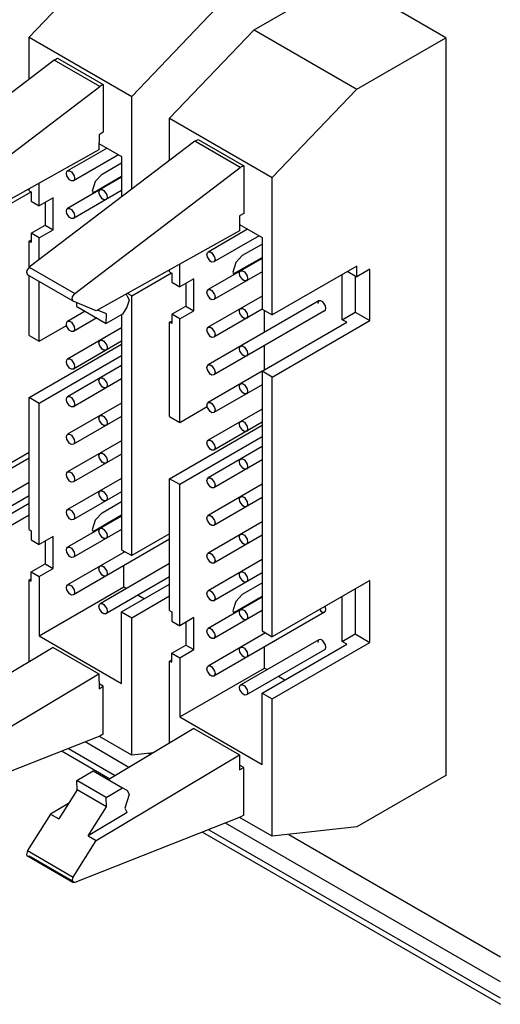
# Model space of a CAD drawing. Header units: millimetres. Extents: x 40 to 165, y 96 to 227.
# Tile 2 of 9: x 70 to 97, y 128 to 183. Entities that reach past the tile are written whole.
import ezdxf

# ---------------------------------------------------------------- set-up
doc = ezdxf.new("R2010")
doc.units = ezdxf.units.MM
doc.header["$LTSCALE"] = 19.36
doc.layers.get('0').update_dxf_attribs({"linetype": 'CONTINUOUS'})

msp = doc.modelspace()

# ---------------------------------------------------------------- linework, layer by layer
at = {"color": 6, "linetype": 'Continuous'}
for p, q in [((75.516, 186.435), (70.846, 181.561)), ((83.261, 181.963), (88.169, 184.796)), ((93.826, 181.53), (88.169, 184.796)), ((76.504, 178.295), (81.173, 183.169)), ((83.261, 181.963), (78.592, 177.09)), ((83.261, 181.963), (88.919, 178.697)), ((70.846, 179.244), (70.846, 181.561)), ((70.846, 181.561), (76.504, 178.295)), ((88.919, 178.697), (93.826, 181.53)), ((93.826, 181.53), (93.826, 140.881)), ((72.228, 180.295), (63.104, 173.358)), ((72.228, 180.295), (72.418, 180.401)), ((74.743, 178.844), (72.228, 180.295)), ((72.418, 180.401), (74.932, 178.949)), ((65.618, 171.906), (74.743, 178.843)), ((74.932, 178.949), (74.743, 178.844)), ((74.932, 178.95), (74.932, 176.316)), ((84.249, 173.823), (88.919, 178.697)), ((76.504, 173.185), (76.504, 178.295)), ((78.592, 174.772), (78.592, 177.09)), ((78.592, 177.09), (84.249, 173.823)), ((74.932, 176.316), (74.704, 176.187)), ((79.974, 175.823), (70.849, 168.886)), ((74.704, 176.187), (74.696, 175.354)), ((79.974, 175.824), (80.163, 175.929)), ((82.488, 174.372), (79.974, 175.824)), ((80.163, 175.929), (82.678, 174.477)), ((74.696, 175.354), (66.797, 170.952)), ((75.145, 175.45), (72.968, 174.194)), ((74.699, 175.707), (75.947, 174.987)), ((75.78, 175.084), (73.286, 173.644)), ((75.947, 174.987), (75.947, 172.762)), ((73.364, 167.434), (82.488, 174.371)), ((74.869, 174.012), (75.947, 174.634)), ((82.678, 174.477), (82.488, 174.372)), ((82.678, 174.478), (82.678, 171.844)), ((75.947, 173.84), (72.968, 172.12)), ((73.328, 173.918), (73.352, 173.789)), ((74.429, 173.022), (75.947, 173.898)), ((84.249, 166.253), (84.249, 173.823)), ((70.846, 173.1), (70.846, 173.209)), ((70.846, 173.1), (70.963, 173.032)), ((71.403, 172.27), (71.403, 173.519)), ((75.947, 173.106), (73.286, 171.57)), ((68.758, 171.775), (70.956, 173.044)), ((70.963, 173.032), (70.963, 172.524)), ((70.963, 172.524), (71.403, 172.27)), ((72.175, 172.716), (71.403, 172.27)), ((72.175, 170.953), (72.175, 172.716)), ((74.429, 173.022), (74.36, 173.015)), ((75.124, 172.881), (75.148, 172.752)), ((71.735, 172.462), (71.735, 171.207)), ((73.328, 171.844), (73.352, 171.715)), ((82.45, 171.715), (82.441, 170.882)), ((82.678, 171.844), (82.45, 171.715)), ((70.963, 170.761), (71.735, 171.207)), ((71.403, 170.507), (72.175, 170.953)), ((71.735, 171.207), (72.175, 170.953)), ((82.441, 170.882), (74.542, 166.48)), ((82.89, 170.979), (80.714, 169.722)), ((82.445, 171.236), (83.692, 170.515)), ((70.846, 170.321), (70.963, 170.388)), ((70.963, 170.761), (70.963, 170.253)), ((71.403, 170.507), (70.963, 170.761)), ((71.403, 169.307), (71.403, 170.507)), ((83.525, 170.612), (81.031, 169.172)), ((83.692, 170.515), (83.692, 166.575)), ((70.846, 168.886), (70.846, 170.321)), ((70.963, 170.253), (70.846, 170.321)), ((82.615, 169.54), (83.692, 170.163)), ((83.692, 169.368), (80.714, 167.648)), ((81.074, 169.446), (81.097, 169.318)), ((82.175, 168.55), (83.692, 169.426)), ((78.592, 168.628), (78.592, 168.737)), ((79.148, 167.798), (79.148, 169.047)), ((88.919, 168.949), (84.249, 166.253)), ((88.919, 168.358), (88.919, 168.949)), ((89.637, 168.773), (88.919, 168.358)), ((89.637, 165.942), (89.637, 168.773)), ((70.759, 168.473), (70.75, 168.478)), ((70.751, 168.477), (70.759, 168.473)), ((70.846, 165.126), (70.846, 168.422)), ((76.504, 167.303), (78.702, 168.572)), ((78.592, 168.628), (78.708, 168.561)), ((78.708, 168.561), (78.708, 168.052)), ((79.921, 168.244), (79.148, 167.798)), ((79.921, 166.481), (79.921, 168.244)), ((83.692, 168.635), (81.031, 167.098)), ((82.175, 168.55), (82.106, 168.543)), ((82.87, 168.41), (82.893, 168.281)), ((88.111, 165.994), (88.111, 168.483)), ((88.407, 168.654), (88.919, 168.358)), ((88.829, 168.41), (88.829, 166.409)), ((71.403, 164.804), (71.403, 168.101)), ((78.708, 168.052), (79.148, 167.798)), ((79.481, 167.99), (79.481, 166.736)), ((76.2, 167.404), (76.235, 167.323)), ((76.235, 167.323), (76.258, 167.311)), ((76.258, 167.311), (76.236, 167.324)), ((76.504, 167.303), (76.266, 167.441)), ((76.504, 152.993), (76.504, 167.303)), ((83.692, 167.294), (80.714, 165.574)), ((81.074, 167.372), (81.097, 167.244)), ((73.274, 167.021), (73.265, 167.026)), ((74.542, 166.48), (73.274, 167.021)), ((73.481, 166.715), (73.484, 166.932)), ((73.482, 166.719), (75.099, 165.786)), ((76.237, 166.69), (76.002, 166.292)), ((78.708, 166.29), (79.481, 166.736)), ((79.481, 166.736), (79.921, 166.481)), ((86.82, 167.026), (80.714, 163.5)), ((83.699, 166.564), (81.031, 165.024)), ((83.692, 166.575), (84.249, 166.253)), ((73.936, 166.457), (72.968, 165.898)), ((74.571, 166.09), (73.286, 165.348)), ((75.104, 166.309), (74.611, 166.519)), ((75.099, 165.783), (75.104, 166.309)), ((76.002, 166.292), (75.099, 165.783)), ((75.947, 166.261), (75.947, 153.315)), ((78.708, 166.29), (78.708, 165.782)), ((79.148, 166.036), (78.708, 166.29)), ((79.148, 166.036), (79.921, 166.481)), ((79.148, 160.332), (79.148, 166.036)), ((87.138, 166.476), (81.031, 162.95)), ((82.87, 166.335), (82.893, 166.207)), ((83.818, 165.293), (83.818, 166.502)), ((88.111, 165.994), (88.829, 166.409)), ((88.829, 166.409), (89.637, 165.942)), ((71.403, 164.804), (72.916, 165.678)), ((75.947, 165.544), (72.968, 163.824)), ((73.328, 165.623), (73.352, 165.494)), ((78.592, 165.849), (78.708, 165.916)), ((78.592, 160.654), (78.592, 165.849)), ((78.708, 165.782), (78.592, 165.849)), ((83.692, 163.153), (88.362, 165.849)), ((84.249, 162.831), (89.637, 165.942)), ((88.362, 165.849), (88.111, 165.994)), ((70.846, 165.126), (71.403, 164.804)), ((81.074, 165.299), (81.097, 165.17)), ((70.846, 161.704), (75.947, 164.649)), ((75.947, 164.811), (73.286, 163.274)), ((75.124, 164.586), (75.148, 164.457)), ((83.818, 163.225), (83.818, 164.559)), ((75.947, 164.006), (71.403, 161.382)), ((82.87, 164.262), (82.893, 164.133)), ((75.947, 163.47), (72.968, 161.75)), ((73.328, 163.549), (73.352, 163.42)), ((83.695, 163.148), (80.714, 161.426)), ((81.074, 163.224), (81.097, 163.096)), ((83.692, 163.153), (83.692, 148.843)), ((84.249, 162.831), (83.692, 163.153)), ((84.249, 148.521), (84.249, 162.831)), ((75.947, 162.737), (73.286, 161.2)), ((75.124, 162.512), (75.148, 162.383)), ((83.692, 162.413), (81.031, 160.877)), ((70.846, 154.434), (70.846, 161.704)), ((71.403, 161.382), (70.846, 161.704)), ((82.87, 162.187), (82.893, 162.059)), ((71.403, 153.605), (71.403, 161.382)), ((75.947, 161.396), (72.968, 159.677)), ((73.328, 161.475), (73.352, 161.346)), ((79.148, 160.332), (80.662, 161.206)), ((81.074, 161.151), (81.097, 161.022)), ((75.947, 160.663), (73.286, 159.127)), ((78.592, 160.654), (79.148, 160.332)), ((83.692, 161.072), (80.714, 159.353)), ((75.124, 160.438), (75.148, 160.309)), ((78.592, 157.232), (83.692, 160.177)), ((83.692, 160.339), (81.031, 158.803)), ((82.87, 160.114), (82.893, 159.985)), ((83.692, 159.534), (79.148, 156.91)), ((75.947, 159.322), (72.968, 157.603)), ((73.328, 159.401), (73.352, 159.272)), ((83.692, 158.998), (80.714, 157.279)), ((81.074, 159.077), (81.097, 158.948)), ((70.846, 158.67), (68.758, 157.465)), ((75.947, 158.589), (73.286, 157.053)), ((70.846, 158.366), (65.54, 155.303)), ((75.124, 158.364), (75.148, 158.235)), ((83.692, 158.265), (81.031, 156.729)), ((82.87, 158.04), (82.893, 157.911)), ((73.328, 157.327), (73.352, 157.198)), ((70.846, 157.025), (67.019, 154.816)), ((75.947, 157.248), (72.968, 155.529)), ((78.592, 149.963), (78.592, 157.232)), ((79.148, 156.91), (78.592, 157.232)), ((79.148, 149.133), (79.148, 156.91)), ((83.692, 156.924), (80.714, 155.205)), ((81.074, 157.003), (81.097, 156.874)), ((70.846, 156.292), (67.336, 154.266)), ((75.947, 156.515), (73.286, 154.979)), ((75.124, 156.29), (75.148, 156.161)), ((68.201, 154.364), (70.846, 155.891)), ((74.869, 155.347), (75.947, 155.969)), ((83.692, 156.191), (81.031, 154.655)), ((82.87, 155.966), (82.893, 155.837)), ((68.758, 154.043), (70.846, 155.248)), ((75.947, 155.174), (72.968, 153.455)), ((73.328, 155.252), (73.352, 155.124)), ((74.429, 154.357), (75.947, 155.233)), ((83.692, 154.851), (80.714, 153.131)), ((81.074, 154.929), (81.097, 154.8)), ((70.846, 154.434), (70.963, 154.367)), ((70.963, 154.367), (70.963, 153.859)), ((75.947, 154.441), (73.286, 152.905)), ((74.429, 154.357), (74.36, 154.35)), ((75.125, 154.215), (75.148, 154.087)), ((78.592, 154.199), (76.504, 152.993)), ((83.692, 154.117), (81.031, 152.581)), ((70.963, 153.859), (71.403, 153.605)), ((72.175, 154.051), (71.403, 153.605)), ((71.735, 153.797), (71.735, 152.542)), ((72.175, 152.288), (72.175, 154.051)), ((78.592, 153.894), (73.286, 150.831)), ((82.87, 153.892), (82.893, 153.763)), ((76.132, 153.208), (72.968, 151.381)), ((73.328, 153.178), (73.352, 153.05)), ((75.947, 153.315), (76.504, 152.993)), ((76.073, 153.173), (76.073, 153.242)), ((70.963, 152.096), (71.735, 152.542)), ((71.735, 152.542), (72.175, 152.288)), ((78.592, 152.554), (74.764, 150.344)), ((76.073, 151.272), (76.073, 152.44)), ((83.692, 152.777), (80.714, 151.057)), ((81.074, 152.855), (81.097, 152.726)), ((70.963, 151.588), (70.963, 152.096)), ((70.963, 152.096), (71.403, 151.842)), ((71.403, 151.842), (72.175, 152.288)), ((75.125, 152.141), (75.148, 152.013)), ((83.692, 152.043), (81.031, 150.507)), ((70.846, 151.655), (70.963, 151.723)), ((70.846, 147.138), (70.846, 151.655)), ((70.846, 151.655), (70.963, 151.588)), ((71.403, 151.842), (71.403, 148.576)), ((78.592, 151.82), (75.082, 149.794)), ((75.947, 149.893), (78.592, 151.42)), ((82.615, 150.875), (83.692, 151.497)), ((82.87, 151.818), (82.893, 151.689)), ((89.637, 151.632), (84.249, 148.521)), ((89.637, 148.21), (89.637, 151.632)), ((71.403, 148.576), (76.073, 151.272)), ((73.328, 151.104), (73.352, 150.976)), ((76.073, 151.272), (76.222, 151.185)), ((76.857, 150.819), (77.204, 150.618)), ((88.829, 151.166), (88.829, 148.677)), ((76.504, 149.571), (78.592, 150.777)), ((83.692, 150.703), (80.714, 148.983)), ((81.074, 150.78), (81.097, 150.652)), ((82.175, 149.885), (83.692, 150.761)), ((88.111, 148.262), (88.111, 150.751)), ((75.125, 150.067), (75.148, 149.939)), ((75.947, 145.952), (75.947, 149.893)), ((75.947, 149.893), (76.504, 149.571)), ((78.592, 149.963), (78.708, 149.895)), ((78.708, 149.895), (78.708, 149.387)), ((83.692, 149.969), (81.031, 148.433)), ((87.138, 149.885), (81.031, 146.359)), ((82.175, 149.885), (82.106, 149.878)), ((82.87, 149.744), (82.893, 149.615)), ((76.504, 142.001), (76.504, 149.571)), ((78.708, 149.387), (79.148, 149.133)), ((79.921, 149.579), (79.148, 149.133)), ((79.481, 149.325), (79.481, 148.07)), ((79.921, 147.816), (79.921, 149.579)), ((83.878, 148.736), (80.714, 146.909)), ((81.074, 148.707), (81.097, 148.578)), ((83.692, 148.843), (84.249, 148.521)), ((83.818, 148.701), (83.818, 148.77)), ((88.111, 148.262), (88.829, 148.677)), ((88.829, 148.677), (89.637, 148.21)), ((71.403, 148.576), (75.947, 145.952)), ((86.82, 148.361), (82.51, 145.872)), ((83.692, 145.421), (88.362, 148.117)), ((84.249, 145.099), (89.637, 148.21)), ((88.362, 148.117), (88.111, 148.262)), ((72.181, 147.936), (67.487, 145.131)), ((72.181, 147.936), (74.696, 146.485)), ((78.708, 147.624), (79.481, 148.07)), ((78.708, 147.116), (78.708, 147.624)), ((78.708, 147.624), (79.148, 147.37)), ((79.148, 147.37), (79.921, 147.816)), ((79.481, 148.07), (79.921, 147.816)), ((87.138, 147.811), (82.827, 145.322)), ((82.87, 147.67), (82.893, 147.541)), ((83.818, 146.8), (83.818, 147.968)), ((78.592, 147.184), (78.708, 147.251)), ((78.592, 142.667), (78.592, 147.184)), ((78.592, 147.184), (78.708, 147.116)), ((79.148, 147.37), (79.148, 144.104)), ((66.797, 141.765), (74.696, 146.485)), ((74.696, 146.485), (74.704, 145.661)), ((79.148, 144.104), (83.818, 146.8)), ((81.074, 146.633), (81.097, 146.504)), ((83.818, 146.8), (83.968, 146.714)), ((74.932, 145.795), (74.701, 145.929)), ((84.603, 146.347), (84.95, 146.147)), ((74.704, 145.661), (74.932, 145.795)), ((74.932, 143.161), (74.932, 145.795)), ((82.87, 145.596), (82.893, 145.468)), ((83.692, 141.48), (83.692, 145.421)), ((83.692, 145.421), (84.249, 145.099)), ((84.249, 137.53), (84.249, 145.099)), ((79.148, 144.104), (83.692, 141.48)), ((79.927, 143.464), (75.233, 140.66)), ((79.927, 143.464), (82.441, 142.013)), ((74.743, 143.049), (65.618, 139.45)), ((76.352, 141.329), (73.928, 142.728)), ((76.504, 142.001), (74.729, 143.026)), ((74.932, 143.161), (74.743, 143.049)), ((72.662, 142.228), (75.305, 140.703)), ((77.701, 142.134), (76.504, 142.001)), ((74.542, 137.293), (82.441, 142.013)), ((77.416, 142.103), (77.534, 142.035)), ((82.441, 142.013), (82.45, 141.189)), ((73.482, 140.601), (74.386, 141.14)), ((74.386, 141.14), (76.002, 140.207)), ((82.678, 141.324), (82.447, 141.457)), ((82.45, 141.189), (82.678, 141.324)), ((82.678, 138.689), (82.678, 141.324)), ((73.489, 140.085), (73.481, 140.603)), ((75.099, 139.667), (73.482, 140.601)), ((93.826, 140.881), (88.919, 138.048)), ((73.488, 140.084), (72.477, 138.486)), ((75.105, 139.151), (73.489, 140.085)), ((75.099, 139.67), (76.002, 140.204)), ((76.002, 140.204), (76.237, 140.078)), ((76.237, 140.078), (76.257, 140.068)), ((76.257, 140.068), (76.363, 139.842)), ((75.104, 139.151), (75.099, 139.67)), ((73.013, 139.333), (72.028, 138.745)), ((74.093, 137.552), (75.104, 139.151)), ((72.028, 138.745), (70.759, 136.74)), ((72.028, 138.745), (72.477, 138.486)), ((82.488, 138.577), (73.364, 134.978)), ((76.256, 138.844), (74.093, 137.552)), ((76.236, 138.856), (76.256, 138.844)), ((76.236, 138.854), (76.256, 138.844)), ((84.249, 137.53), (82.475, 138.554)), ((82.678, 138.689), (82.488, 138.577)), ((96.832, 129.505), (81.674, 138.256)), ((88.919, 138.048), (84.249, 137.53)), ((73.274, 135.288), (74.542, 137.293)), ((74.093, 137.552), (74.542, 137.293)), ((80.407, 137.757), (96.832, 128.274)), ((85.161, 137.631), (96.832, 130.893)), ((73.265, 134.979), (70.75, 136.431)), ((70.75, 136.431), (70.849, 136.43)), ((73.364, 134.978), (73.265, 134.979))]:
    msp.add_line(p, q, dxfattribs=at)
at = {"color": 9, "linetype": 'Continuous'}
for p, q in [((74.429, 173.022), (74.48, 172.993)), ((70.849, 168.886), (73.364, 167.434)), ((73.274, 167.021), (70.759, 168.473)), ((82.175, 168.55), (82.225, 168.521)), ((74.429, 154.357), (74.48, 154.327)), ((82.175, 149.885), (82.225, 149.856)), ((73.01, 142.366), (75.593, 140.875)), ((80.756, 137.894), (96.812, 128.624)), ((70.759, 136.74), (73.274, 135.288)), ((73.289, 135.021), (70.849, 136.43))]:
    msp.add_line(p, q, dxfattribs=at)
at = {"color": 6, "linetype": 'Continuous'}
for points in [[(72.903, 174.049), (72.925, 174.149), (72.968, 174.194)], [(72.968, 174.194), (73.076, 174.201), (73.175, 174.145), (73.328, 173.918)], [(73.286, 173.644), (73.178, 173.637), (73.079, 173.693), (72.926, 173.92), (72.903, 174.049)], [(73.352, 173.789), (73.329, 173.689), (73.286, 173.644)], [(74.869, 174.012), (74.488, 173.61), (74.331, 173.081), (74.393, 172.942)], [(74.699, 173.012), (74.721, 173.112), (74.764, 173.157)], [(74.764, 173.157), (74.873, 173.164), (74.971, 173.108), (75.124, 172.881)], [(75.082, 172.607), (74.974, 172.6), (74.875, 172.656), (74.722, 172.883), (74.699, 173.012)], [(75.148, 172.752), (75.125, 172.652), (75.082, 172.607)], [(72.903, 171.975), (72.926, 172.076), (72.968, 172.12)], [(73.286, 171.57), (73.178, 171.563), (73.079, 171.619), (72.926, 171.846), (72.903, 171.975)], [(72.968, 172.12), (73.076, 172.127), (73.176, 172.07), (73.328, 171.844)], [(73.352, 171.715), (73.329, 171.615), (73.286, 171.57)], [(80.648, 169.577), (80.671, 169.677), (80.714, 169.722)], [(81.032, 169.172), (80.923, 169.165), (80.825, 169.221), (80.672, 169.448), (80.648, 169.577)], [(80.714, 169.722), (80.822, 169.729), (80.92, 169.673), (81.074, 169.446)], [(81.097, 169.318), (81.074, 169.217), (81.032, 169.172)], [(82.615, 169.54), (82.234, 169.138), (82.076, 168.61), (82.138, 168.471)], [(70.849, 168.886), (70.72, 168.707), (70.698, 168.605), (70.751, 168.477)], [(82.444, 168.54), (82.467, 168.64), (82.51, 168.685)], [(82.828, 168.135), (82.719, 168.128), (82.621, 168.185), (82.468, 168.411), (82.444, 168.54)], [(82.51, 168.685), (82.618, 168.692), (82.716, 168.636), (82.87, 168.41)], [(82.893, 168.281), (82.871, 168.18), (82.828, 168.135)], [(80.648, 167.503), (80.671, 167.604), (80.714, 167.648)], [(80.714, 167.648), (80.822, 167.655), (80.922, 167.598), (81.074, 167.372)], [(73.265, 167.026), (73.212, 167.153), (73.235, 167.255), (73.364, 167.434)], [(76.258, 167.311), (76.363, 167.071), (76.237, 166.69)], [(81.032, 167.098), (80.923, 167.091), (80.825, 167.148), (80.672, 167.374), (80.648, 167.503)], [(81.097, 167.244), (81.074, 167.143), (81.032, 167.098)], [(82.444, 166.466), (82.467, 166.567), (82.51, 166.611)], [(82.51, 166.611), (82.618, 166.618), (82.718, 166.561), (82.87, 166.335)], [(86.82, 167.026), (86.778, 166.982), (86.755, 166.881)], [(87.204, 166.621), (87.181, 166.748), (87.03, 166.974), (86.931, 167.032), (86.82, 167.026)], [(87.138, 166.476), (87.18, 166.52), (87.204, 166.621)], [(82.828, 166.061), (82.719, 166.055), (82.621, 166.111), (82.468, 166.337), (82.444, 166.466)], [(82.893, 166.207), (82.871, 166.106), (82.828, 166.061)], [(72.903, 165.753), (72.925, 165.853), (72.968, 165.898)], [(73.286, 165.348), (73.178, 165.341), (73.079, 165.398), (72.926, 165.624), (72.903, 165.753)], [(72.968, 165.898), (73.076, 165.905), (73.175, 165.849), (73.328, 165.623)], [(73.352, 165.494), (73.329, 165.393), (73.286, 165.348)], [(80.648, 165.429), (80.671, 165.529), (80.714, 165.574)], [(80.714, 165.574), (80.822, 165.581), (80.92, 165.525), (81.074, 165.299)], [(81.032, 165.025), (80.923, 165.018), (80.825, 165.074), (80.672, 165.3), (80.648, 165.429)], [(81.097, 165.17), (81.074, 165.069), (81.032, 165.025)], [(74.699, 164.716), (74.721, 164.816), (74.764, 164.861)], [(75.082, 164.312), (74.974, 164.305), (74.875, 164.361), (74.722, 164.587), (74.699, 164.716)], [(74.764, 164.861), (74.873, 164.868), (74.971, 164.812), (75.124, 164.586)], [(75.148, 164.457), (75.125, 164.356), (75.082, 164.312)], [(82.444, 164.392), (82.467, 164.493), (82.51, 164.537)], [(82.828, 163.988), (82.719, 163.981), (82.621, 164.037), (82.468, 164.263), (82.444, 164.392)], [(82.51, 164.537), (82.618, 164.544), (82.716, 164.488), (82.87, 164.262)], [(72.968, 163.824), (73.076, 163.831), (73.175, 163.775), (73.328, 163.549)], [(82.893, 164.133), (82.871, 164.032), (82.828, 163.988)], [(72.903, 163.679), (72.925, 163.779), (72.968, 163.824)], [(73.286, 163.275), (73.178, 163.268), (73.079, 163.324), (72.926, 163.55), (72.903, 163.679)], [(73.352, 163.42), (73.329, 163.319), (73.286, 163.275)], [(80.648, 163.355), (80.671, 163.456), (80.714, 163.5)], [(81.032, 162.951), (80.923, 162.944), (80.825, 163), (80.672, 163.226), (80.648, 163.355)], [(80.714, 163.5), (80.822, 163.507), (80.922, 163.45), (81.074, 163.224)], [(74.699, 162.642), (74.721, 162.743), (74.764, 162.787)], [(74.764, 162.787), (74.873, 162.794), (74.971, 162.738), (75.124, 162.512)], [(81.097, 163.096), (81.074, 162.995), (81.032, 162.951)], [(75.082, 162.238), (74.974, 162.231), (74.875, 162.287), (74.722, 162.513), (74.699, 162.642)], [(75.148, 162.383), (75.125, 162.282), (75.082, 162.238)], [(82.444, 162.318), (82.467, 162.419), (82.51, 162.463)], [(82.828, 161.914), (82.719, 161.907), (82.621, 161.963), (82.468, 162.189), (82.444, 162.318)], [(82.51, 162.463), (82.618, 162.47), (82.718, 162.413), (82.87, 162.187)], [(72.903, 161.605), (72.925, 161.706), (72.968, 161.75)], [(72.968, 161.75), (73.076, 161.757), (73.175, 161.701), (73.328, 161.475)], [(82.893, 162.059), (82.871, 161.958), (82.828, 161.914)], [(73.286, 161.201), (73.178, 161.194), (73.079, 161.25), (72.926, 161.476), (72.903, 161.605)], [(73.352, 161.346), (73.329, 161.245), (73.286, 161.201)], [(80.648, 161.281), (80.671, 161.382), (80.714, 161.426)], [(81.032, 160.877), (80.923, 160.87), (80.825, 160.926), (80.672, 161.152), (80.648, 161.281)], [(80.714, 161.426), (80.822, 161.433), (80.92, 161.377), (81.074, 161.151)], [(74.699, 160.568), (74.721, 160.669), (74.764, 160.713)], [(74.764, 160.713), (74.873, 160.72), (74.971, 160.664), (75.124, 160.438)], [(81.097, 161.022), (81.074, 160.921), (81.032, 160.877)], [(75.082, 160.164), (74.974, 160.157), (74.875, 160.213), (74.722, 160.439), (74.699, 160.568)], [(75.148, 160.309), (75.125, 160.208), (75.082, 160.164)], [(82.444, 160.244), (82.467, 160.345), (82.51, 160.389)], [(82.828, 159.84), (82.719, 159.833), (82.621, 159.889), (82.468, 160.115), (82.444, 160.244)], [(82.51, 160.389), (82.618, 160.396), (82.716, 160.34), (82.87, 160.114)], [(72.903, 159.531), (72.925, 159.632), (72.968, 159.676)], [(73.286, 159.127), (73.178, 159.12), (73.079, 159.176), (72.926, 159.402), (72.903, 159.531)], [(72.968, 159.676), (73.076, 159.683), (73.175, 159.627), (73.328, 159.401)], [(82.893, 159.985), (82.871, 159.884), (82.828, 159.84)], [(73.352, 159.272), (73.329, 159.171), (73.286, 159.127)], [(80.648, 159.207), (80.671, 159.308), (80.714, 159.352)], [(81.032, 158.803), (80.923, 158.796), (80.825, 158.852), (80.672, 159.078), (80.648, 159.207)], [(80.714, 159.352), (80.822, 159.359), (80.92, 159.303), (81.074, 159.077)], [(81.097, 158.948), (81.074, 158.847), (81.032, 158.803)], [(74.699, 158.494), (74.721, 158.595), (74.764, 158.639)], [(75.082, 158.09), (74.974, 158.083), (74.875, 158.139), (74.722, 158.365), (74.699, 158.494)], [(74.764, 158.639), (74.873, 158.646), (74.971, 158.59), (75.124, 158.364)], [(75.148, 158.235), (75.125, 158.134), (75.082, 158.09)], [(82.444, 158.17), (82.467, 158.271), (82.51, 158.316)], [(82.828, 157.766), (82.719, 157.759), (82.621, 157.815), (82.468, 158.041), (82.444, 158.17)], [(82.51, 158.316), (82.618, 158.322), (82.716, 158.266), (82.87, 158.04)], [(82.893, 157.911), (82.871, 157.811), (82.828, 157.766)], [(72.903, 157.457), (72.925, 157.558), (72.968, 157.602)], [(73.286, 157.053), (73.178, 157.046), (73.078, 157.103), (72.926, 157.329), (72.903, 157.457)], [(72.968, 157.602), (73.076, 157.609), (73.175, 157.553), (73.328, 157.327)], [(73.352, 157.198), (73.329, 157.097), (73.286, 157.053)], [(80.648, 157.133), (80.671, 157.234), (80.714, 157.279)], [(81.032, 156.729), (80.923, 156.722), (80.825, 156.778), (80.672, 157.004), (80.648, 157.133)], [(80.714, 157.279), (80.822, 157.286), (80.92, 157.229), (81.074, 157.003)], [(81.097, 156.874), (81.074, 156.774), (81.032, 156.729)], [(74.699, 156.42), (74.721, 156.521), (74.764, 156.566)], [(75.082, 156.016), (74.974, 156.009), (74.874, 156.066), (74.722, 156.292), (74.699, 156.42)], [(74.764, 156.566), (74.873, 156.573), (74.971, 156.516), (75.124, 156.29)], [(82.444, 156.096), (82.467, 156.197), (82.51, 156.242)], [(82.51, 156.242), (82.618, 156.249), (82.716, 156.192), (82.87, 155.966)], [(75.148, 156.161), (75.125, 156.06), (75.082, 156.016)], [(82.828, 155.692), (82.719, 155.685), (82.621, 155.741), (82.468, 155.968), (82.444, 156.096)], [(82.893, 155.837), (82.871, 155.737), (82.828, 155.692)], [(72.903, 155.383), (72.926, 155.484), (72.968, 155.529)], [(73.286, 154.979), (73.178, 154.972), (73.078, 155.029), (72.926, 155.255), (72.903, 155.383)], [(72.968, 155.529), (73.076, 155.536), (73.176, 155.478), (73.328, 155.252)], [(74.869, 155.347), (74.488, 154.945), (74.331, 154.416), (74.393, 154.277)], [(80.648, 155.059), (80.671, 155.16), (80.714, 155.205)], [(80.714, 155.205), (80.822, 155.212), (80.92, 155.156), (81.074, 154.929)], [(73.352, 155.124), (73.329, 155.023), (73.286, 154.979)], [(81.032, 154.655), (80.923, 154.648), (80.825, 154.704), (80.672, 154.931), (80.648, 155.059)], [(81.097, 154.8), (81.074, 154.7), (81.032, 154.655)], [(74.699, 154.346), (74.722, 154.447), (74.764, 154.492)], [(75.082, 153.942), (74.974, 153.935), (74.874, 153.992), (74.722, 154.218), (74.699, 154.346)], [(74.764, 154.492), (74.872, 154.499), (74.972, 154.441), (75.125, 154.215)], [(75.148, 154.087), (75.125, 153.986), (75.082, 153.942)], [(82.444, 154.022), (82.467, 154.123), (82.51, 154.168)], [(82.51, 154.168), (82.618, 154.175), (82.716, 154.119), (82.87, 153.892)], [(82.828, 153.618), (82.719, 153.611), (82.621, 153.667), (82.468, 153.894), (82.444, 154.022)], [(82.893, 153.763), (82.871, 153.663), (82.828, 153.618)], [(72.903, 153.309), (72.926, 153.41), (72.968, 153.455)], [(73.286, 152.905), (73.178, 152.898), (73.078, 152.955), (72.926, 153.181), (72.903, 153.309)], [(72.968, 153.455), (73.076, 153.462), (73.176, 153.404), (73.328, 153.178)], [(73.352, 153.05), (73.329, 152.949), (73.286, 152.905)], [(80.648, 152.985), (80.671, 153.086), (80.714, 153.131)], [(81.032, 152.581), (80.923, 152.574), (80.824, 152.631), (80.671, 152.857), (80.648, 152.985)], [(80.714, 153.131), (80.822, 153.138), (80.92, 153.082), (81.074, 152.855)], [(81.097, 152.726), (81.074, 152.625), (81.032, 152.581)], [(74.699, 152.272), (74.722, 152.373), (74.764, 152.418)], [(75.082, 151.868), (74.974, 151.861), (74.874, 151.918), (74.722, 152.144), (74.699, 152.272)], [(74.764, 152.418), (74.872, 152.425), (74.972, 152.368), (75.125, 152.141)], [(75.148, 152.013), (75.125, 151.912), (75.082, 151.868)], [(82.444, 151.949), (82.467, 152.049), (82.51, 152.094)], [(82.828, 151.544), (82.72, 151.537), (82.62, 151.594), (82.467, 151.82), (82.444, 151.949)], [(82.51, 152.094), (82.618, 152.101), (82.716, 152.045), (82.87, 151.818)], [(72.903, 151.235), (72.926, 151.336), (72.968, 151.381)], [(72.968, 151.381), (73.076, 151.388), (73.176, 151.331), (73.328, 151.104)], [(82.893, 151.689), (82.87, 151.588), (82.828, 151.544)], [(73.286, 150.831), (73.178, 150.824), (73.079, 150.881), (72.925, 151.109), (72.903, 151.235)], [(73.352, 150.976), (73.329, 150.875), (73.286, 150.831)], [(80.648, 150.912), (80.671, 151.012), (80.714, 151.057)], [(81.032, 150.507), (80.923, 150.5), (80.824, 150.557), (80.671, 150.783), (80.648, 150.912)], [(80.714, 151.057), (80.822, 151.064), (80.922, 151.007), (81.074, 150.78)], [(82.615, 150.875), (82.234, 150.473), (82.076, 149.944), (82.138, 149.805)], [(74.699, 150.199), (74.722, 150.299), (74.764, 150.344)], [(74.764, 150.344), (74.872, 150.351), (74.972, 150.294), (75.125, 150.067)], [(81.097, 150.652), (81.074, 150.551), (81.032, 150.507)], [(75.082, 149.794), (74.974, 149.787), (74.875, 149.844), (74.721, 150.072), (74.699, 150.199)], [(75.148, 149.939), (75.125, 149.839), (75.082, 149.794)], [(82.444, 149.875), (82.467, 149.975), (82.51, 150.02)], [(82.828, 149.47), (82.72, 149.463), (82.62, 149.52), (82.467, 149.747), (82.444, 149.875)], [(82.51, 150.02), (82.618, 150.027), (82.718, 149.97), (82.87, 149.744)], [(86.865, 150.032), (86.928, 149.937), (87.028, 149.878), (87.138, 149.885)], [(87.138, 149.885), (87.181, 149.929), (87.204, 150.03)], [(87.204, 150.03), (87.181, 150.158), (87.154, 150.198)], [(82.893, 149.615), (82.87, 149.515), (82.828, 149.47)], [(80.648, 148.838), (80.671, 148.939), (80.714, 148.983)], [(81.032, 148.433), (80.923, 148.426), (80.824, 148.483), (80.671, 148.71), (80.648, 148.838)], [(80.714, 148.983), (80.822, 148.99), (80.922, 148.933), (81.074, 148.707)], [(81.097, 148.578), (81.074, 148.478), (81.032, 148.433)], [(86.82, 148.361), (86.778, 148.317), (86.755, 148.215)], [(87.204, 147.956), (87.181, 148.084), (87.03, 148.309), (86.93, 148.367), (86.82, 148.361)], [(82.444, 147.801), (82.467, 147.902), (82.51, 147.946)], [(82.828, 147.396), (82.72, 147.389), (82.62, 147.446), (82.467, 147.673), (82.444, 147.801)], [(82.51, 147.946), (82.618, 147.953), (82.718, 147.896), (82.87, 147.67)], [(87.138, 147.811), (87.181, 147.855), (87.204, 147.956)], [(82.893, 147.541), (82.87, 147.441), (82.828, 147.396)], [(80.648, 146.764), (80.671, 146.865), (80.714, 146.909)], [(81.032, 146.359), (80.924, 146.352), (80.824, 146.409), (80.671, 146.637), (80.648, 146.764)], [(80.714, 146.909), (80.822, 146.916), (80.922, 146.859), (81.074, 146.633)], [(81.097, 146.504), (81.074, 146.404), (81.032, 146.359)], [(82.444, 145.727), (82.467, 145.828), (82.51, 145.872)], [(82.828, 145.322), (82.72, 145.315), (82.62, 145.372), (82.467, 145.6), (82.444, 145.727)], [(82.51, 145.872), (82.618, 145.879), (82.718, 145.822), (82.87, 145.596)], [(82.893, 145.468), (82.87, 145.367), (82.828, 145.322)], [(76.363, 139.842), (76.13, 139.08), (76.236, 138.854)], [(70.759, 136.74), (70.698, 136.536), (70.72, 136.46), (70.75, 136.431)], [(73.265, 134.979), (73.235, 135.008), (73.212, 135.085), (73.274, 135.288)]]:
    msp.add_lwpolyline(points, dxfattribs=at)

doc.saveas('drawing.dxf')
